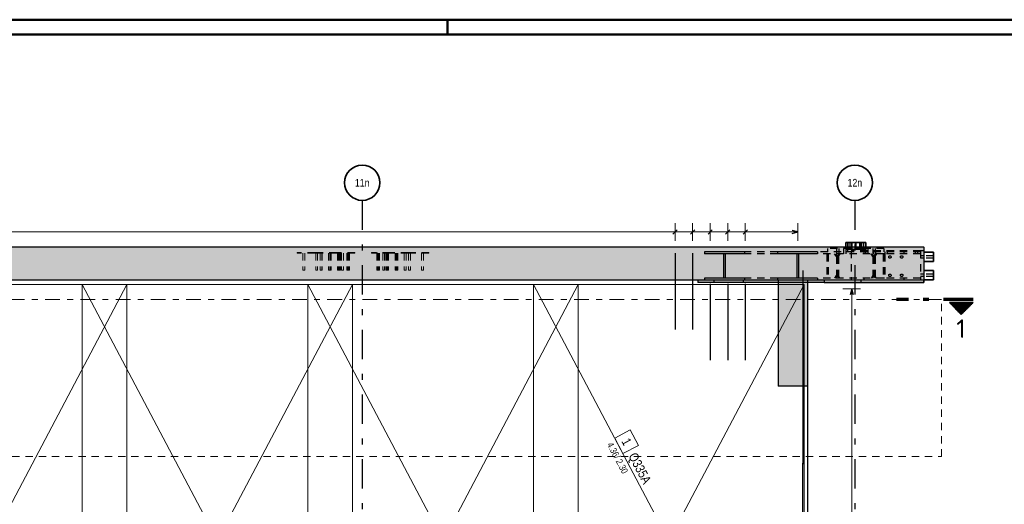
# Model space of a CAD drawing. Header units: millimetres. Extents: x -20 to 91, y -4 to 50.
# Tile 25 of 41: x 33 to 49, y 34 to 42. Entities that reach past the tile are written whole.
import ezdxf
from ezdxf.enums import TextEntityAlignment as Align

# ---------------------------------------------------------------- set-up
doc = ezdxf.new("R2010")
doc.units = ezdxf.units.MM
for name, pattern in [('DASHDOT', [1, 0.5, -0.25, 0, -0.25]), ('DASHDOTX2', [2, 1, -0.5, 0, -0.5]), ('HIDDEN', [0.375, 0.25, -0.125])]:
    doc.linetypes.add(name, pattern=pattern)
doc.layers.add('Achsen', color=7, linetype='Continuous', lineweight=20)
doc.layers.add('Schraffuren', color=7, linetype='Continuous', lineweight=20)
doc.styles.add('Arial Narrow', font='ARIALN.TTF')
doc.styles.add('isocp', font='isocp', dxfattribs={"width": 1.1})

msp = doc.modelspace()

# ---------------------------------------------------------------- hatches: boundary and pattern name
at = {"lineweight": 50}
h = msp.add_hatch(dxfattribs=at)
h.set_pattern_fill('Mau', color=4, scale=0.01, angle=-90, style=0, pattern_type=2)
h.set_pattern_definition([(-90, (0, 0), (0.02, 1e-18), [])])
h.paths.add_polyline_path([(48.939549, 37.239549), (48.539549, 37.239549), (48.739549, 37.039549)])
at = {"layer": 'Schraffuren', "lineweight": 13, "true_color": 0xd7ffd7}
for points in [[(20.414103, 37.619777), (48.104812, 37.619777), (48.104812, 38.179777), (20.414103, 38.179777), (20.40983, 38.079763), (22.914099, 38.079777), (22.914099, 38.027777), (20.414103, 38.027777)], [(45.624455, 35.819763), (46.124455, 35.819763), (46.124455, 37.619763), (45.624455, 37.619763)]]:
    msp.add_hatch(color=254, dxfattribs=at).paths.add_polyline_path(points)
at = {"layer": 'Schraffuren', "lineweight": 13, "true_color": 0x4682b4}
for points in [[(44.371667, 37.619777), (45.050411, 37.619777), (45.050411, 37.653777), (44.72518, 37.653777), (44.72518, 38.065777), (45.050411, 38.065777), (45.050411, 38.099777), (44.371667, 38.099777), (44.371667, 38.065777), (44.696899, 38.065777), (44.696899, 37.653777), (44.371667, 37.653777)], [(45.615425, 37.619777), (46.294248, 37.619777), (46.294248, 37.653777), (45.968979, 37.653777), (45.968979, 38.065777), (46.294248, 38.065777), (46.294248, 38.099777), (45.615425, 38.099777), (45.615425, 38.065777), (45.940695, 38.065777), (45.940695, 37.653777), (45.615425, 37.653777)]]:
    msp.add_hatch(color=145, dxfattribs=at).paths.add_polyline_path(points)
at = {"layer": 'Schraffuren', "lineweight": 13, "true_color": 0xe0ddbe}
msp.add_hatch(color=254, dxfattribs=at).paths.add_polyline_path([(44.25778, 37.579777), (46.406185, 37.579777), (46.406185, 37.619777), (44.25778, 37.619777)])

# ---------------------------------------------------------------- linework, layer by layer
at = {"color": 4, "linetype": 'Continuous', "lineweight": 50}
for p, q in [((87.5, 42.05), (0, 42.05)), ((87.25, 41.8), (1, 41.8))]:
    msp.add_line(p, q, dxfattribs=at)
at = {"color": 4, "linetype": 'Continuous', "lineweight": 50, "ltscale": 0.5}
msp.add_line((40, 42.05), (40, 41.8), dxfattribs=at)
at = {"color": 5, "linetype": 'Continuous', "lineweight": 18, "ltscale": 0.5}
for p, q in [((43.870238, 38.291139), (43.870238, 38.591139)), ((44.168915, 38.291139), (44.168915, 38.591139)), ((44.467592, 38.291139), (44.467592, 38.591139)), ((44.76627, 38.291139), (44.76627, 38.591139)), ((45.064947, 38.291139), (45.064947, 38.591139)), ((45.960979, 38.291139), (45.960979, 38.591139)), ((45.960979, 38.441139), (20.573411, 38.441139)), ((47.026666, 37.471777), (46.726666, 37.471777)), ((46.876666, 37.471777), (46.876666, 28.927771))]:
    msp.add_line(p, q, dxfattribs=at)
at = {"color": 3, "linetype": 'Continuous', "lineweight": 25, "ltscale": 0.5}
for p, q in [((43.834883, 38.405783), (43.905593, 38.476494)), ((44.13356, 38.405783), (44.204271, 38.476494)), ((44.432237, 38.405783), (44.502948, 38.476494)), ((44.730914, 38.405783), (44.801625, 38.476494)), ((45.029592, 38.405783), (45.100302, 38.476494)), ((45.960979, 38.441139), (45.860979, 38.467934)), ((45.860979, 38.414344), (45.960979, 38.441139)), ((43.870238, 38.079763), (43.870238, 36.779763)), ((44.168915, 38.079763), (44.168915, 36.779763)), ((44.467592, 37.560258), (44.467592, 36.260258)), ((44.76627, 37.560258), (44.76627, 36.260258)), ((45.064947, 37.560258), (45.064947, 36.260258)), ((46.876666, 37.471777), (46.849871, 37.371777)), ((46.903461, 37.371777), (46.876666, 37.471777)), ((46.042103, 28.819765), (46.042103, 34.507518))]:
    msp.add_line(p, q, dxfattribs=at)
at = {"color": 2, "linetype": 'Continuous', "lineweight": 35}
for p, q in [((46.777144, 38.259777), (46.772669, 38.259777)), ((46.772669, 38.259777), (46.772669, 38.179777)), ((46.786325, 38.259777), (46.777144, 38.259777)), ((46.798813, 38.259777), (46.786325, 38.259777)), ((46.808598, 38.259777), (46.798813, 38.259777)), ((46.811314, 38.259777), (46.808598, 38.259777)), ((46.808598, 38.259777), (46.808598, 38.179777)), ((46.81905, 38.259777), (46.811314, 38.259777)), ((46.830627, 38.259777), (46.81905, 38.259777)), ((46.844284, 38.259777), (46.830627, 38.259777)), ((46.85794, 38.259777), (46.844284, 38.259777)), ((46.869517, 38.259777), (46.85794, 38.259777)), ((46.877253, 38.259777), (46.869517, 38.259777)), ((46.879969, 38.259777), (46.877253, 38.259777)), ((46.889201, 38.259777), (46.879969, 38.259777)), ((46.879969, 38.259777), (46.879969, 38.179777)), ((46.902386, 38.259777), (46.889201, 38.259777)), ((46.91628, 38.259777), (46.902386, 38.259777)), ((46.928768, 38.259777), (46.91628, 38.259777)), ((46.937949, 38.259777), (46.928768, 38.259777)), ((46.942424, 38.259777), (46.937949, 38.259777)), ((46.942424, 38.259777), (46.942424, 38.179777)), ((46.945044, 38.259777), (46.944133, 38.259777)), ((46.944133, 38.259777), (46.944133, 38.179777)), ((46.951202, 38.259777), (46.945044, 38.259777)), ((46.961671, 38.259777), (46.951202, 38.259777)), ((46.974855, 38.259777), (46.961671, 38.259777)), ((46.98875, 38.259777), (46.974855, 38.259777)), ((47.001237, 38.259777), (46.98875, 38.259777)), ((47.010418, 38.259777), (47.001237, 38.259777)), ((47.014894, 38.259777), (47.010418, 38.259777)), ((47.01704, 38.259777), (47.014894, 38.259777)), ((47.014894, 38.259777), (47.014894, 38.179777)), ((47.028617, 38.259777), (47.01704, 38.259777)), ((47.042274, 38.259777), (47.028617, 38.259777)), ((47.043128, 38.259777), (47.042274, 38.259777)), ((47.047604, 38.259777), (47.043128, 38.259777)), ((47.043128, 38.259777), (47.043128, 38.179777)), ((47.056784, 38.259777), (47.047604, 38.259777)), ((47.069272, 38.259777), (47.056784, 38.259777)), ((47.083166, 38.259777), (47.069272, 38.259777)), ((47.096351, 38.259777), (47.083166, 38.259777)), ((47.10682, 38.259777), (47.096351, 38.259777)), ((47.112978, 38.259777), (47.10682, 38.259777)), ((47.113889, 38.259777), (47.112978, 38.259777)), ((47.113889, 38.259777), (47.113889, 38.179777)), ((48.539549, 37.239549), (48.939549, 37.239549)), ((48.539549, 37.239549), (48.739549, 37.039549)), ((48.739549, 37.039549), (48.939549, 37.239549))]:
    msp.add_line(p, q, dxfattribs=at)
at = {"color": 3, "linetype": 'HIDDEN', "lineweight": 25, "ltscale": 0.5}
for p, q in [((46.84343, 38.259777), (46.84343, 38.179777)), ((46.871664, 38.259777), (46.871664, 38.179777)), ((47.006588, 38.259777), (47.006588, 38.179777)), ((47.077959, 38.259777), (47.077959, 38.179777)), ((44.72518, 38.065777), (44.696899, 38.065777)), ((45.615425, 38.099777), (45.050411, 38.099777)), ((45.615425, 38.065777), (45.050411, 38.065777)), ((45.968979, 38.065777), (45.940695, 38.065777)), ((48.044812, 38.099777), (46.294248, 38.099777)), ((47.413441, 38.065777), (46.294248, 38.065777)), ((46.452364, 38.065777), (46.452364, 37.653777)), ((47.084572, 38.159777), (46.462318, 38.159777)), ((46.462318, 38.159777), (46.462318, 38.099777)), ((46.473577, 38.065777), (46.473577, 37.653777)), ((46.614998, 38.021777), (46.583886, 38.065777)), ((46.636212, 38.021777), (46.605099, 38.065777)), ((46.614998, 38.159777), (46.614998, 38.099777)), ((46.614998, 38.099777), (46.614998, 38.065777)), ((46.629141, 38.021777), (46.614998, 38.021777)), ((46.614998, 38.021777), (46.614998, 37.697777)), ((46.629141, 38.021777), (46.660253, 38.065777)), ((46.650354, 38.021777), (46.629141, 38.021777)), ((46.629141, 38.021777), (46.629141, 37.697777)), ((46.636212, 38.021777), (46.636212, 37.697777)), ((46.650354, 38.021777), (46.681466, 38.065777)), ((46.650354, 38.021777), (46.650354, 37.697777)), ((46.654566, 38.159777), (46.654566, 38.099777)), ((46.654566, 38.099777), (46.654566, 38.065777)), ((46.736774, 38.159777), (46.736774, 38.099777)), ((46.736774, 38.099777), (46.736774, 38.065777)), ((46.772669, 38.179777), (46.772669, 38.159777)), ((46.772669, 38.159777), (46.772669, 38.139777)), ((46.777144, 38.139777), (46.772669, 38.139777)), ((46.776432, 38.159777), (46.776432, 38.099777)), ((46.776432, 38.099777), (46.776432, 38.065777)), ((46.786325, 38.139777), (46.777144, 38.139777)), ((46.798813, 38.139777), (46.786325, 38.139777)), ((46.808598, 38.139777), (46.798813, 38.139777)), ((46.801729, 38.159777), (46.801729, 38.099777)), ((46.808598, 38.179777), (46.808598, 38.159777)), ((46.808598, 38.159777), (46.808598, 38.139777)), ((46.811314, 38.139777), (46.808598, 38.139777)), ((46.81905, 38.139777), (46.811314, 38.139777)), ((46.830627, 38.139777), (46.81905, 38.139777)), ((46.844284, 38.139777), (46.830627, 38.139777)), ((46.84343, 38.179777), (46.84343, 38.159777)), ((46.84343, 38.159777), (46.84343, 38.139777)), ((46.85794, 38.139777), (46.844284, 38.139777)), ((46.869517, 38.139777), (46.85794, 38.139777)), ((48.044812, 38.119777), (46.864812, 38.119777)), ((46.864812, 38.119777), (46.864812, 37.619777)), ((46.877253, 38.139777), (46.869517, 38.139777)), ((46.871664, 38.179777), (46.871664, 38.159777)), ((46.871664, 38.159777), (46.871664, 38.139777)), ((46.879969, 38.139777), (46.877253, 38.139777)), ((46.879969, 38.179777), (46.879969, 38.159777)), ((46.879969, 38.159777), (46.879969, 38.139777)), ((46.889201, 38.139777), (46.879969, 38.139777)), ((46.902386, 38.139777), (46.889201, 38.139777)), ((46.91628, 38.139777), (46.902386, 38.139777)), ((46.928768, 38.139777), (46.91628, 38.139777)), ((46.937949, 38.139777), (46.928768, 38.139777)), ((46.942424, 38.139777), (46.937949, 38.139777)), ((46.942424, 38.179777), (46.942424, 38.159777)), ((46.942424, 38.159777), (46.942424, 38.139777)), ((46.944133, 38.179777), (46.944133, 38.159777)), ((46.944133, 38.159777), (46.944133, 38.139777)), ((46.945044, 38.139777), (46.944133, 38.139777)), ((46.951202, 38.139777), (46.945044, 38.139777)), ((46.961671, 38.139777), (46.951202, 38.139777)), ((46.974855, 38.139777), (46.961671, 38.139777)), ((46.98875, 38.139777), (46.974855, 38.139777)), ((47.001237, 38.139777), (46.98875, 38.139777)), ((47.010418, 38.139777), (47.001237, 38.139777)), ((47.006588, 38.179777), (47.006588, 38.159777)), ((47.006588, 38.159777), (47.006588, 38.139777)), ((47.014894, 38.139777), (47.010418, 38.139777)), ((47.014894, 38.179777), (47.014894, 38.159777)), ((47.014894, 38.159777), (47.014894, 38.139777)), ((47.01704, 38.139777), (47.014894, 38.139777)), ((47.028617, 38.139777), (47.01704, 38.139777)), ((47.042274, 38.139777), (47.028617, 38.139777)), ((47.043128, 38.139777), (47.042274, 38.139777)), ((47.043128, 38.179777), (47.043128, 38.159777)), ((47.043128, 38.159777), (47.043128, 38.139777)), ((47.047604, 38.139777), (47.043128, 38.139777)), ((47.056784, 38.139777), (47.047604, 38.139777)), ((47.069272, 38.139777), (47.056784, 38.139777)), ((47.083166, 38.139777), (47.069272, 38.139777)), ((47.077959, 38.179777), (47.077959, 38.159777)), ((47.077959, 38.159777), (47.077959, 38.139777)), ((47.083154, 38.099777), (47.083154, 38.065777)), ((47.096351, 38.139777), (47.083166, 38.139777)), ((47.423983, 38.159777), (47.084572, 38.159777)), ((47.084572, 38.159777), (47.084572, 38.099777)), ((47.10682, 38.139777), (47.096351, 38.139777)), ((47.112978, 38.139777), (47.10682, 38.139777)), ((47.110125, 38.159777), (47.110125, 38.099777)), ((47.110125, 38.099777), (47.110125, 38.065777)), ((47.113889, 38.139777), (47.112978, 38.139777)), ((47.113889, 38.179777), (47.113889, 38.159777)), ((47.113889, 38.159777), (47.113889, 38.139777)), ((47.149783, 38.159777), (47.149783, 38.099777)), ((47.149783, 38.099777), (47.149783, 38.065777)), ((47.236673, 38.021777), (47.20556, 38.065777)), ((47.257886, 38.021777), (47.226773, 38.065777)), ((47.231991, 38.159777), (47.231991, 38.099777)), ((47.231991, 38.099777), (47.231991, 38.065777)), ((47.25087, 38.021777), (47.236673, 38.021777)), ((47.236673, 38.021777), (47.236673, 37.697777)), ((47.238715, 38.099777), (47.238715, 38.065777)), ((47.25087, 38.021777), (47.281983, 38.065777)), ((47.272083, 38.021777), (47.25087, 38.021777)), ((47.25087, 38.021777), (47.25087, 37.697777)), ((47.257886, 38.021777), (47.257886, 37.697777)), ((47.271649, 38.159777), (47.271649, 38.099777)), ((47.271649, 38.099777), (47.271649, 38.065777)), ((47.272083, 38.021777), (47.303196, 38.065777)), ((47.272083, 38.021777), (47.272083, 37.697777)), ((47.278373, 38.099777), (47.278373, 38.065777)), ((47.408423, 38.065777), (47.408423, 37.653777)), ((47.434654, 38.065777), (47.413505, 38.065777)), ((47.413505, 38.065777), (47.413505, 37.653777)), ((47.423983, 38.159777), (47.423983, 38.099777)), ((48.044812, 38.065777), (47.434718, 38.065777)), ((47.434718, 38.065777), (47.434718, 37.653777)), ((47.436707, 38.065777), (47.436707, 37.653777)), ((47.438715, 38.099777), (47.438715, 38.065777)), ((47.478373, 38.099777), (47.478373, 38.065777)), ((47.517148, 38.034595), (47.517147, 38.034594)), ((47.544597, 38.023257), (47.544596, 38.023256)), ((47.717148, 38.034793), (47.717147, 38.034792)), ((47.744597, 38.023455), (47.744596, 38.023454)), ((47.761976, 38.099777), (47.761976, 38.065777)), ((47.955111, 38.099777), (47.955111, 38.065777)), ((47.994769, 38.099777), (47.994769, 38.065777)), ((48.104812, 38.119777), (48.044812, 38.119777)), ((48.104812, 38.036777), (48.044812, 38.036777)), ((48.04494, 38.119777), (48.04494, 37.619777)), ((48.264812, 38.036777), (48.104812, 38.036777)), ((47.50581, 38.007146), (47.505809, 38.007145)), ((47.533259, 37.995808), (47.533259, 37.995807)), ((47.70581, 38.007344), (47.705809, 38.007343)), ((47.733259, 37.996006), (47.733258, 37.996005)), ((48.104812, 37.994777), (48.044812, 37.994777)), ((48.264812, 37.994777), (48.104812, 37.994777)), ((46.585927, 37.653777), (46.614998, 37.697777)), ((46.607141, 37.653777), (46.636212, 37.697777)), ((46.629141, 37.697777), (46.614998, 37.697777)), ((46.650354, 37.697777), (46.629141, 37.697777)), ((46.651141, 37.653777), (46.629141, 37.697777)), ((46.672354, 37.653777), (46.650354, 37.697777)), ((47.214673, 37.653777), (47.236673, 37.697777)), ((47.235886, 37.653777), (47.257886, 37.697777)), ((47.25087, 37.697777), (47.236673, 37.697777)), ((47.272083, 37.697777), (47.25087, 37.697777)), ((47.27287, 37.653777), (47.25087, 37.697777)), ((47.294083, 37.653777), (47.272083, 37.697777)), ((47.50581, 37.695146), (47.505809, 37.695145)), ((47.517148, 37.722595), (47.517147, 37.722594)), ((47.533259, 37.683808), (47.533259, 37.683807)), ((47.544597, 37.711257), (47.544596, 37.711256)), ((47.70581, 37.695344), (47.705809, 37.695343)), ((47.717148, 37.722793), (47.717147, 37.722792)), ((47.733259, 37.684006), (47.733258, 37.684005)), ((47.744597, 37.711455), (47.744596, 37.711454)), ((48.104812, 37.724777), (48.044812, 37.724777)), ((48.264812, 37.724777), (48.104812, 37.724777)), ((44.530007, 37.619777), (44.530007, 37.579777)), ((44.72518, 37.653777), (44.696899, 37.653777)), ((45.030007, 37.619777), (45.030007, 37.579777)), ((45.615425, 37.653777), (45.050411, 37.653777)), ((45.968979, 37.653777), (45.940695, 37.653777)), ((46.124103, 37.619777), (46.124103, 35.819763)), ((47.413441, 37.653777), (46.294248, 37.653777)), ((47.030003, 37.619777), (47.030003, 37.579777)), ((47.083154, 37.653777), (47.083154, 37.619777)), ((47.434654, 37.653777), (47.413505, 37.653777)), ((48.044812, 37.653777), (47.434718, 37.653777)), ((47.761976, 37.653777), (47.761976, 37.619777)), ((48.104812, 37.682777), (48.044812, 37.682777)), ((48.264812, 37.682777), (48.104812, 37.682777))]:
    msp.add_line(p, q, dxfattribs=at)
at = {"color": 6, "linetype": 'HIDDEN', "lineweight": 13, "ltscale": 0.5}
for p, q in [((37.743984, 38.089763), (37.444227, 38.089763)), ((37.444227, 38.089763), (37.444227, 38.079763)), ((37.743984, 38.079763), (37.444227, 38.079763)), ((37.538227, 38.079763), (37.538227, 37.789763)), ((37.570227, 38.079763), (37.570227, 37.789763)), ((37.741155, 38.089763), (37.741155, 38.079763)), ((37.800552, 38.089763), (37.743984, 38.089763)), ((37.743984, 38.089763), (37.743984, 38.079763)), ((37.800552, 38.079763), (37.743984, 38.079763)), ((37.758227, 38.079763), (37.758227, 37.789763)), ((37.790227, 38.079763), (37.790227, 37.789763)), ((37.797724, 38.089763), (37.797724, 38.079763)), ((38.111679, 38.089763), (37.800552, 38.089763)), ((37.800552, 38.089763), (37.800552, 38.079763)), ((38.111679, 38.079763), (37.800552, 38.079763)), ((37.831221, 38.079763), (37.831221, 37.789763)), ((37.83405, 38.079763), (37.83405, 37.789763)), ((37.863221, 38.079763), (37.863221, 37.789763)), ((37.86605, 38.079763), (37.86605, 37.789763)), ((37.975471, 38.079763), (37.975471, 37.789763)), ((37.978227, 38.079763), (37.978227, 37.789763)), ((37.989613, 38.079763), (37.989613, 37.789763)), ((38.007471, 38.079763), (38.007471, 37.789763)), ((38.010227, 38.079763), (38.010227, 37.789763)), ((38.021613, 38.079763), (38.021613, 37.789763)), ((38.422806, 38.089763), (38.111679, 38.089763)), ((38.422806, 38.079763), (38.111679, 38.079763)), ((38.131034, 38.079763), (38.131034, 37.789763)), ((38.145177, 38.079763), (38.145177, 37.789763)), ((38.163034, 38.079763), (38.163034, 37.789763)), ((38.177177, 38.079763), (38.177177, 37.789763)), ((38.198227, 38.079763), (38.198227, 37.789763)), ((38.230227, 38.079763), (38.230227, 37.789763)), ((38.286598, 38.079763), (38.286598, 37.789763)), ((38.30074, 38.079763), (38.30074, 37.789763)), ((38.318598, 38.079763), (38.318598, 37.789763)), ((38.324227, 38.089763), (38.324227, 38.079763)), ((38.33274, 38.079763), (38.33274, 37.789763)), ((38.363409, 38.089763), (38.363409, 38.079763)), ((38.366238, 38.089763), (38.366238, 38.079763)), ((38.419978, 38.089763), (38.419978, 38.079763)), ((38.422806, 38.089763), (38.422806, 38.079763)), ((38.708477, 38.089763), (38.705649, 38.089763)), ((38.705649, 38.089763), (38.705649, 38.079763)), ((38.708477, 38.079763), (38.705649, 38.079763)), ((39.019604, 38.089763), (38.708477, 38.089763)), ((38.708477, 38.089763), (38.708477, 38.079763)), ((39.019604, 38.079763), (38.708477, 38.079763)), ((38.762217, 38.089763), (38.762217, 38.079763)), ((38.765046, 38.089763), (38.765046, 38.079763)), ((38.795715, 38.079763), (38.795715, 37.789763)), ((38.804227, 38.089763), (38.804227, 38.079763)), ((38.809857, 38.079763), (38.809857, 37.789763)), ((38.827715, 38.079763), (38.827715, 37.789763)), ((38.841857, 38.079763), (38.841857, 37.789763)), ((38.898227, 38.079763), (38.898227, 37.789763)), ((38.930227, 38.079763), (38.930227, 37.789763)), ((38.951278, 38.079763), (38.951278, 37.789763)), ((38.96542, 38.079763), (38.96542, 37.789763)), ((38.983278, 38.079763), (38.983278, 37.789763)), ((38.99742, 38.079763), (38.99742, 37.789763)), ((39.330731, 38.089763), (39.019604, 38.089763)), ((39.330731, 38.079763), (39.019604, 38.079763)), ((39.106842, 38.079763), (39.106842, 37.789763)), ((39.118227, 38.079763), (39.118227, 37.789763)), ((39.120984, 38.079763), (39.120984, 37.789763)), ((39.138842, 38.079763), (39.138842, 37.789763)), ((39.150227, 38.079763), (39.150227, 37.789763)), ((39.152984, 38.079763), (39.152984, 37.789763)), ((39.262405, 38.079763), (39.262405, 37.789763)), ((39.265234, 38.079763), (39.265234, 37.789763)), ((39.294405, 38.079763), (39.294405, 37.789763)), ((39.297234, 38.079763), (39.297234, 37.789763)), ((39.327903, 38.089763), (39.327903, 38.079763)), ((39.3873, 38.089763), (39.330731, 38.089763)), ((39.330731, 38.089763), (39.330731, 38.079763)), ((39.3873, 38.079763), (39.330731, 38.079763)), ((39.338227, 38.079763), (39.338227, 37.789763)), ((39.370227, 38.079763), (39.370227, 37.789763)), ((39.384471, 38.089763), (39.384471, 38.079763)), ((39.684227, 38.089763), (39.3873, 38.089763)), ((39.3873, 38.089763), (39.3873, 38.079763)), ((39.684227, 38.079763), (39.3873, 38.079763)), ((39.558227, 38.079763), (39.558227, 37.789763)), ((39.590227, 38.079763), (39.590227, 37.789763)), ((39.684227, 38.089763), (39.684227, 38.079763)), ((37.539445, 37.789763), (37.538227, 37.789763)), ((37.542914, 37.789763), (37.539445, 37.789763)), ((37.548105, 37.789763), (37.542914, 37.789763)), ((37.554227, 37.789763), (37.548105, 37.789763)), ((37.56035, 37.789763), (37.554227, 37.789763)), ((37.565541, 37.789763), (37.56035, 37.789763)), ((37.56901, 37.789763), (37.565541, 37.789763)), ((37.570227, 37.789763), (37.56901, 37.789763)), ((37.759445, 37.789763), (37.758227, 37.789763)), ((37.762914, 37.789763), (37.759445, 37.789763)), ((37.768105, 37.789763), (37.762914, 37.789763)), ((37.774227, 37.789763), (37.768105, 37.789763)), ((37.78035, 37.789763), (37.774227, 37.789763)), ((37.785541, 37.789763), (37.78035, 37.789763)), ((37.78901, 37.789763), (37.785541, 37.789763)), ((37.790227, 37.789763), (37.78901, 37.789763)), ((37.832439, 37.789763), (37.831221, 37.789763)), ((37.83405, 37.789763), (37.832439, 37.789763)), ((37.835268, 37.789763), (37.83405, 37.789763)), ((37.838736, 37.789763), (37.835268, 37.789763)), ((37.843927, 37.789763), (37.838736, 37.789763)), ((37.85005, 37.789763), (37.843927, 37.789763)), ((37.856173, 37.789763), (37.85005, 37.789763)), ((37.861363, 37.789763), (37.856173, 37.789763)), ((37.864832, 37.789763), (37.861363, 37.789763)), ((37.86605, 37.789763), (37.864832, 37.789763)), ((37.976689, 37.789763), (37.975471, 37.789763)), ((37.978227, 37.789763), (37.976689, 37.789763)), ((37.979445, 37.789763), (37.978227, 37.789763)), ((37.982914, 37.789763), (37.979445, 37.789763)), ((37.988105, 37.789763), (37.982914, 37.789763)), ((37.989613, 37.789763), (37.988105, 37.789763)), ((37.990831, 37.789763), (37.989613, 37.789763)), ((37.994299, 37.789763), (37.990831, 37.789763)), ((37.99949, 37.789763), (37.994299, 37.789763)), ((38.005613, 37.789763), (37.99949, 37.789763)), ((38.011736, 37.789763), (38.005613, 37.789763)), ((38.016927, 37.789763), (38.011736, 37.789763)), ((38.020395, 37.789763), (38.016927, 37.789763)), ((38.021613, 37.789763), (38.020395, 37.789763)), ((38.132252, 37.789763), (38.131034, 37.789763)), ((38.135721, 37.789763), (38.132252, 37.789763)), ((38.140912, 37.789763), (38.135721, 37.789763)), ((38.145177, 37.789763), (38.140912, 37.789763)), ((38.146395, 37.789763), (38.145177, 37.789763)), ((38.149863, 37.789763), (38.146395, 37.789763)), ((38.155054, 37.789763), (38.149863, 37.789763)), ((38.161177, 37.789763), (38.155054, 37.789763)), ((38.1673, 37.789763), (38.161177, 37.789763)), ((38.17249, 37.789763), (38.1673, 37.789763)), ((38.175959, 37.789763), (38.17249, 37.789763)), ((38.177177, 37.789763), (38.175959, 37.789763)), ((38.199445, 37.789763), (38.198227, 37.789763)), ((38.202914, 37.789763), (38.199445, 37.789763)), ((38.208105, 37.789763), (38.202914, 37.789763)), ((38.214227, 37.789763), (38.208105, 37.789763)), ((38.22035, 37.789763), (38.214227, 37.789763)), ((38.225541, 37.789763), (38.22035, 37.789763)), ((38.22901, 37.789763), (38.225541, 37.789763)), ((38.230227, 37.789763), (38.22901, 37.789763)), ((38.287816, 37.789763), (38.286598, 37.789763)), ((38.291284, 37.789763), (38.287816, 37.789763)), ((38.296475, 37.789763), (38.291284, 37.789763)), ((38.30074, 37.789763), (38.296475, 37.789763)), ((38.301958, 37.789763), (38.30074, 37.789763)), ((38.305426, 37.789763), (38.301958, 37.789763)), ((38.310617, 37.789763), (38.305426, 37.789763)), ((38.31674, 37.789763), (38.310617, 37.789763)), ((38.322863, 37.789763), (38.31674, 37.789763)), ((38.328054, 37.789763), (38.322863, 37.789763)), ((38.331522, 37.789763), (38.328054, 37.789763)), ((38.33274, 37.789763), (38.331522, 37.789763)), ((38.796933, 37.789763), (38.795715, 37.789763)), ((38.800401, 37.789763), (38.796933, 37.789763)), ((38.805592, 37.789763), (38.800401, 37.789763)), ((38.809857, 37.789763), (38.805592, 37.789763)), ((38.811075, 37.789763), (38.809857, 37.789763)), ((38.814543, 37.789763), (38.811075, 37.789763)), ((38.819734, 37.789763), (38.814543, 37.789763)), ((38.825857, 37.789763), (38.819734, 37.789763)), ((38.83198, 37.789763), (38.825857, 37.789763)), ((38.837171, 37.789763), (38.83198, 37.789763)), ((38.840639, 37.789763), (38.837171, 37.789763)), ((38.841857, 37.789763), (38.840639, 37.789763)), ((38.899445, 37.789763), (38.898227, 37.789763)), ((38.902914, 37.789763), (38.899445, 37.789763)), ((38.908105, 37.789763), (38.902914, 37.789763)), ((38.914227, 37.789763), (38.908105, 37.789763)), ((38.92035, 37.789763), (38.914227, 37.789763)), ((38.925541, 37.789763), (38.92035, 37.789763)), ((38.92901, 37.789763), (38.925541, 37.789763)), ((38.930227, 37.789763), (38.92901, 37.789763)), ((38.952496, 37.789763), (38.951278, 37.789763)), ((38.955965, 37.789763), (38.952496, 37.789763)), ((38.961155, 37.789763), (38.955965, 37.789763)), ((38.96542, 37.789763), (38.961155, 37.789763)), ((38.966638, 37.789763), (38.96542, 37.789763)), ((38.970107, 37.789763), (38.966638, 37.789763)), ((38.975298, 37.789763), (38.970107, 37.789763)), ((38.98142, 37.789763), (38.975298, 37.789763)), ((38.987543, 37.789763), (38.98142, 37.789763)), ((38.992734, 37.789763), (38.987543, 37.789763)), ((38.996203, 37.789763), (38.992734, 37.789763)), ((38.99742, 37.789763), (38.996203, 37.789763)), ((39.10806, 37.789763), (39.106842, 37.789763)), ((39.111528, 37.789763), (39.10806, 37.789763)), ((39.116719, 37.789763), (39.111528, 37.789763)), ((39.118227, 37.789763), (39.116719, 37.789763)), ((39.119445, 37.789763), (39.118227, 37.789763)), ((39.120984, 37.789763), (39.119445, 37.789763)), ((39.122202, 37.789763), (39.120984, 37.789763)), ((39.12567, 37.789763), (39.122202, 37.789763)), ((39.130861, 37.789763), (39.12567, 37.789763)), ((39.136984, 37.789763), (39.130861, 37.789763)), ((39.143107, 37.789763), (39.136984, 37.789763)), ((39.148298, 37.789763), (39.143107, 37.789763)), ((39.151766, 37.789763), (39.148298, 37.789763)), ((39.152984, 37.789763), (39.151766, 37.789763)), ((39.263623, 37.789763), (39.262405, 37.789763)), ((39.265234, 37.789763), (39.263623, 37.789763)), ((39.266452, 37.789763), (39.265234, 37.789763)), ((39.26992, 37.789763), (39.266452, 37.789763)), ((39.275111, 37.789763), (39.26992, 37.789763)), ((39.281234, 37.789763), (39.275111, 37.789763)), ((39.287357, 37.789763), (39.281234, 37.789763)), ((39.292547, 37.789763), (39.287357, 37.789763)), ((39.296016, 37.789763), (39.292547, 37.789763)), ((39.297234, 37.789763), (39.296016, 37.789763)), ((39.339445, 37.789763), (39.338227, 37.789763)), ((39.342914, 37.789763), (39.339445, 37.789763)), ((39.348105, 37.789763), (39.342914, 37.789763)), ((39.354227, 37.789763), (39.348105, 37.789763)), ((39.36035, 37.789763), (39.354227, 37.789763)), ((39.365541, 37.789763), (39.36035, 37.789763)), ((39.36901, 37.789763), (39.365541, 37.789763)), ((39.370227, 37.789763), (39.36901, 37.789763)), ((39.559445, 37.789763), (39.558227, 37.789763)), ((39.562914, 37.789763), (39.559445, 37.789763)), ((39.568105, 37.789763), (39.562914, 37.789763)), ((39.574227, 37.789763), (39.568105, 37.789763)), ((39.58035, 37.789763), (39.574227, 37.789763)), ((39.585541, 37.789763), (39.58035, 37.789763)), ((39.58901, 37.789763), (39.585541, 37.789763)), ((39.590227, 37.789763), (39.58901, 37.789763))]:
    msp.add_line(p, q, dxfattribs=at)
at = {"color": 7, "linetype": 'Continuous', "lineweight": 18, "ltscale": 0.5}
for p, q in [((34.544098, 37.549764), (29.9441, 37.549764)), ((29.9441, 28.839771), (34.544098, 37.549764)), ((38.384103, 37.549761), (33.784106, 37.549758)), ((38.384103, 37.549761), (33.784106, 28.839765)), ((33.784106, 37.549758), (33.784106, 28.839765)), ((34.544098, 28.839774), (34.544098, 37.549764)), ((34.544098, 37.549764), (34.544098, 37.549764)), ((40.504511, 37.549773), (37.624104, 37.549769)), ((37.624104, 28.839767), (42.224103, 37.549773)), ((37.624104, 37.549769), (37.624104, 28.839767)), ((38.384103, 28.839765), (38.384103, 37.549761)), ((42.224103, 37.549773), (40.504511, 37.549773)), ((46.064103, 37.549764), (41.464106, 37.549761)), ((46.064103, 37.549764), (41.464106, 28.839768)), ((41.464106, 37.549761), (41.464106, 28.839768)), ((42.224103, 28.839767), (42.224103, 37.549773)), ((42.224103, 37.549773), (42.224103, 37.549773)), ((46.064103, 28.839768), (46.064103, 37.549764))]:
    msp.add_line(p, q, dxfattribs=at)
at = {"color": 9, "linetype": 'Continuous', "lineweight": 0, "ltscale": 0.5}
for p, q in [((33.143108, 37.549761), (29.944103, 37.549757)), ((34.544102, 37.549761), (33.143108, 37.549761)), ((38.384103, 37.549766), (33.784106, 37.549763)), ((33.784106, 37.549763), (33.784106, 28.839769)), ((33.784106, 37.549763), (38.384103, 28.839769)), ((34.544102, 28.839765), (34.544102, 37.549761)), ((34.544102, 37.549761), (34.544102, 37.549761)), ((37.624105, 37.549772), (37.624105, 28.839776)), ((42.224102, 37.549772), (37.624105, 37.549772)), ((37.624105, 37.549772), (37.624105, 37.549772)), ((42.224102, 28.839779), (37.624105, 37.549772)), ((38.384103, 28.839769), (38.384103, 37.549766)), ((43.649588, 37.549776), (41.464104, 37.549773)), ((41.464104, 37.549773), (41.464104, 28.839772)), ((41.464104, 37.549773), (46.064103, 28.839772)), ((42.224102, 28.839779), (42.224102, 37.549772)), ((46.064103, 37.549776), (43.649588, 37.549776)), ((46.064103, 28.839772), (46.064103, 37.549776)), ((43.109382, 35.076873), (42.844105, 34.936773)), ((43.249482, 34.811596), (43.109382, 35.076873)), ((42.844105, 34.936773), (42.984205, 34.671496)), ((42.984205, 34.671496), (43.249482, 34.811596))]:
    msp.add_line(p, q, dxfattribs=at)
at = {"color": 9, "linetype": 'DASHDOT', "lineweight": 0, "ltscale": 0.5}
msp.add_line((48.40532, 37.290911), (17.070747, 37.290911), dxfattribs=at)
at = {"color": 1, "linetype": 'DASHDOTX2', "lineweight": 70, "ltscale": 0.5}
msp.add_line((48.939549, 37.289549), (47.639549, 37.289549), dxfattribs=at)
at = {"color": 9, "linetype": 'HIDDEN', "lineweight": 0, "ltscale": 0.5}
for p, q in [((48.40532, 34.619518), (48.40532, 37.290911)), ((17.070747, 34.619518), (48.40532, 34.619518))]:
    msp.add_line(p, q, dxfattribs=at)
at = {"color": 3, "linetype": 'HIDDEN', "lineweight": 25, "ltscale": 0.5}
for centre in [(47.525203, 38.0152), (47.725203, 38.015399), (47.525203, 37.7032), (47.725203, 37.703399)]:
    msp.add_circle(centre, 0.021, dxfattribs=at)
at = {"color": 9, "linetype": 'Continuous', "lineweight": 0}
for centre in [(48.104812, 38.179763), (46.124103, 37.579777)]:
    msp.add_circle(centre, 0.00222, dxfattribs=at)
at = {"layer": 'Achsen', "color": 3, "linetype": 'DASHDOTX2', "lineweight": 25, "ltscale": 0.5}
for p, q in [((38.549032, 38.97742), (38.549032, 27.794799)), ((46.929032, 38.97742), (46.929032, 27.794799))]:
    msp.add_line(p, q, dxfattribs=at)
at = {"layer": 'Achsen', "color": 2, "linetype": 'Continuous', "lineweight": 35}
for p, q in [((48.264812, 38.095777), (48.104812, 38.095777)), ((48.264812, 38.095777), (48.264812, 37.935777)), ((48.264812, 37.935777), (48.104812, 37.935777)), ((48.264812, 37.783777), (48.104812, 37.783777)), ((48.264812, 37.783777), (48.264812, 37.623777)), ((48.104512, 37.579777), (46.406185, 37.579777)), ((48.104512, 37.579777), (48.104812, 37.619777)), ((48.264812, 37.623777), (48.104812, 37.623777))]:
    msp.add_line(p, q, dxfattribs=at)
at = {"layer": 'Achsen', "color": 3, "linetype": 'Continuous', "lineweight": 25}
msp.add_line((46.124103, 35.819763), (46.124103, 28.819765), dxfattribs=at)
at = {"layer": 'Achsen', "color": 2, "linetype": 'Continuous', "lineweight": 35}
for centre in [(38.549032, 39.27742), (46.929032, 39.27742)]:
    msp.add_circle(centre, 0.3, dxfattribs=at)
at = {"layer": 'Schraffuren', "color": 3, "linetype": 'Continuous', "lineweight": 25}
for p, q in [((48.104812, 38.179777), (20.414103, 38.179777)), ((45.050411, 38.099777), (44.371667, 38.099777)), ((44.371667, 38.099777), (44.371667, 38.065777)), ((44.696899, 38.065777), (44.371667, 38.065777)), ((44.696899, 38.065777), (44.696899, 37.653777)), ((45.050411, 38.065777), (44.72518, 38.065777)), ((44.72518, 38.065777), (44.72518, 37.653777)), ((45.050411, 38.099777), (45.050411, 38.065777)), ((46.294248, 38.099777), (45.615425, 38.099777)), ((45.615425, 38.099777), (45.615425, 38.065777)), ((45.940695, 38.065777), (45.615425, 38.065777)), ((45.940695, 38.065777), (45.940695, 37.653777)), ((46.294248, 38.065777), (45.968979, 38.065777)), ((45.968979, 38.065777), (45.968979, 37.653777)), ((46.294248, 38.099777), (46.294248, 38.065777)), ((48.104812, 38.179777), (48.104812, 37.619777)), ((46.046929, 34.489806), (46.046929, 37.787686)), ((44.371667, 37.619763), (23.014103, 37.619763)), ((44.25778, 37.619777), (44.25778, 37.579777)), ((46.406185, 37.579777), (44.25778, 37.579777)), ((44.696899, 37.653777), (44.371667, 37.653777)), ((44.371667, 37.653777), (44.371667, 37.619777)), ((45.050411, 37.619763), (44.371667, 37.619763)), ((45.050411, 37.653777), (44.72518, 37.653777)), ((45.050411, 37.653777), (45.050411, 37.619777)), ((45.615425, 37.619763), (45.050411, 37.619763)), ((45.940695, 37.653777), (45.615425, 37.653777)), ((45.615425, 37.653777), (45.615425, 37.619777)), ((46.294248, 37.619763), (45.615425, 37.619763)), ((45.624455, 37.619763), (45.624455, 35.819763)), ((46.294248, 37.653777), (45.968979, 37.653777)), ((46.124455, 37.619763), (46.124455, 35.819763)), ((46.294248, 37.653777), (46.294248, 37.619777)), ((48.104812, 37.619763), (46.294248, 37.619763)), ((46.406185, 37.619777), (46.406185, 37.579777)), ((46.124455, 35.819763), (45.624455, 35.819763))]:
    msp.add_line(p, q, dxfattribs=at)

# ---------------------------------------------------------------- texts
at = {"color": 2, "lineweight": 35, "style": 'isocp', "width": 1.15}
msp.add_text('1', height=0.315, dxfattribs=at).set_placement((48.735348, 36.638962), align=Align.CENTER)
at = {"color": 9, "lineweight": 0, "attachment_point": 1, "rotation": 297.8398044, "line_spacing_factor": 0.9, "style": 'Arial Narrow'}
for s, insert, char_height in [(' 4.36/ 2.30', (42.791049, 34.908753), 0.1125), ('1', (43.093259, 34.954831), 0.1575), ('Q335A', (43.211556, 34.70675), 0.1575)]:
    msp.add_mtext(s, dxfattribs=dict(at, insert=insert, char_height=char_height))
at = {"layer": 'Achsen', "color": 3, "lineweight": 25, "style": 'Arial Narrow'}
for s, p in [('11n', (38.549032, 39.27742)), ('12n', (46.929032, 39.27742))]:
    msp.add_text(s, height=0.13, dxfattribs=at).set_placement(p, align=Align.MIDDLE_CENTER)

doc.saveas('drawing.dxf')
